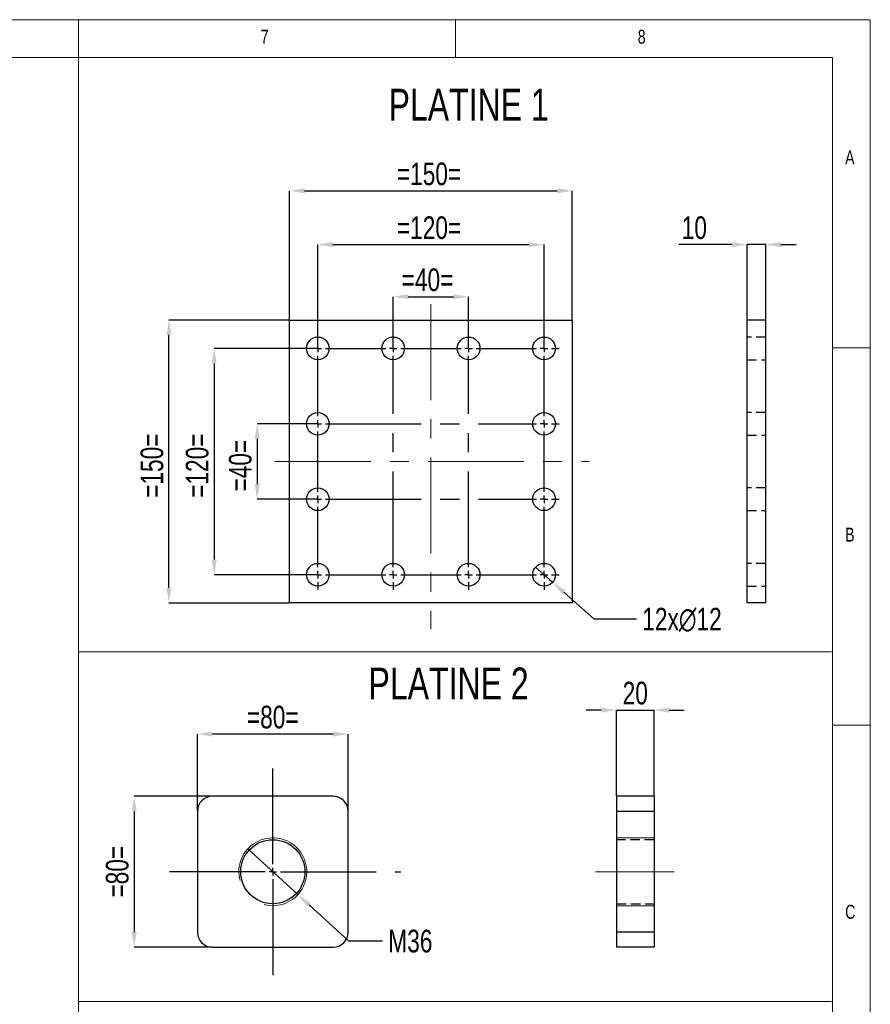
# Model space of a CAD drawing. Header units: millimetres. Extents: x 5 to 415, y 5 to 292.
# Tile 4 of 4: x 302 to 415, y 161 to 292. Entities that reach past the tile are written whole.
import ezdxf

# ---------------------------------------------------------------- set-up
doc = ezdxf.new("R2010")
doc.units = ezdxf.units.MM
doc.header["$PDSIZE"] = -1
doc.linetypes.add('CENTERX2', pattern=[20.32, 12.7, -2.54, 2.54, -2.54])
doc.linetypes.add('HIDDEN', pattern=[1.905, 1.27, -0.635])
for name, color, linetype in [('COTES', 1, 'Continuous'), ('NOTES', 6, 'Continuous'), ('TRAIT-FINS', 9, 'Continuous'), ('TRAIT-MIXTES', 3, 'CENTERX2'), ('TRAIT-TIRET', 2, 'HIDDEN')]:
    doc.layers.add(name, color=color, linetype=linetype)
doc.layers.add('TRAIT-FORT', color=4, linetype='Continuous', lineweight=25)
doc.styles.add('SLDTEXTSTYLE0', font='TXT', dxfattribs={"width": 0.75})
doc.dimstyles.new('SLDDIMSTYLE0', dxfattribs={"dimtxt": 3, "dimasz": 2, "dimexe": 0, "dimexo": 0.0625, "dimgap": 0.75, "dimtad": 1, "dimlfac": 4, "dimrnd": 1e-09, "dimzin": 12, "dimdsep": 46, "dimtxsty": 'SLDTEXTSTYLE0', "dimsah": 1, "dimcen": 0.09, "dimadec": 0, "dimazin": 3, "dimtfac": 1, "dimtofl": 0, "dimtmove": 0, "dimatfit": 3, "dimfxl": 1, "dimfrac": 2, "dimtolj": 1, "dimtzin": 12, "dimarcsym": 0})
doc.dimstyles.new('SLDDIMSTYLE1', dxfattribs={"dimtxt": 3, "dimasz": 2, "dimexe": 0, "dimexo": 0.0625, "dimgap": 0.75, "dimtad": 1, "dimlfac": 4, "dimrnd": 1e-09, "dimzin": 12, "dimdsep": 46, "dimtxsty": 'SLDTEXTSTYLE0', "dimsah": 1, "dimcen": 0.09, "dimadec": 0, "dimazin": 3, "dimtfac": 1, "dimtmove": 0, "dimatfit": 0, "dimfxl": 1, "dimfrac": 2, "dimtolj": 1, "dimtzin": 12, "dimarcsym": 0})
doc.dimstyles.new('SLDDIMSTYLE2', dxfattribs={"dimtxt": 3, "dimasz": 2, "dimexe": 0, "dimexo": 0.0625, "dimgap": 0.75, "dimtad": 0, "dimtih": 1, "dimtoh": 1, "dimlfac": 4, "dimrnd": 1e-09, "dimzin": 12, "dimdsep": 46, "dimtxsty": 'SLDTEXTSTYLE0', "dimblk1": 'NONE', "dimsah": 1, "dimcen": 0, "dimadec": 0, "dimazin": 3, "dimtfac": 1, "dimtmove": 0, "dimatfit": 3, "dimldrblk": 'NONE', "dimfxl": 1, "dimfrac": 2, "dimtolj": 1, "dimtzin": 12, "dimarcsym": 0})
doc.dimstyles.new('SLDDIMSTYLE3', dxfattribs={"dimtxt": 3, "dimasz": 2, "dimexe": 0, "dimexo": 0.0625, "dimgap": 0.75, "dimtad": 0, "dimtih": 1, "dimtoh": 1, "dimlfac": 4, "dimrnd": 1e-09, "dimzin": 12, "dimdsep": 46, "dimtxsty": 'SLDTEXTSTYLE0', "dimblk1": 'NONE', "dimsah": 1, "dimcen": 0, "dimadec": 0, "dimazin": 3, "dimtfac": 1, "dimtmove": 0, "dimatfit": 3, "dimldrblk": 'NONE', "dimfxl": 1, "dimfrac": 2, "dimtolj": 1, "dimtzin": 12, "dimarcsym": 0})

# ---------------------------------------------------------------- blocks, each defined once
blk = doc.blocks.new('_D')
at = {"layer": 'COTES', "color": 0, "lineweight": -2, "transparency": 16777216}
for p, q in [((337.98, 252.24), (337.98, 269.32)), ((339.98, 269.32), (373.48, 269.32)), ((375.48, 252.24), (375.48, 269.32))]:
    blk.add_line(p, q, dxfattribs=at)
at = {"layer": 'COTES', "color": 0, "transparency": 16777216}
for points in [[(339.98, 269.66), (339.98, 268.99), (337.98, 269.32)], [(373.48, 269.66), (373.48, 268.99), (375.48, 269.32)]]:
    blk.add_solid(points, dxfattribs=at)
at = {"layer": 'Defpoints', "color": 0, "transparency": 16777216}
for p in [(375.48, 269.32), (337.98, 252.18), (375.48, 252.18)]:
    blk.add_point(p, dxfattribs=at)
at = {"layer": 'COTES', "color": 0, "transparency": 16777216, "insert": (356.48, 273.07), "char_height": 3, "attachment_point": 2, "style": 'SLDTEXTSTYLE0'}
blk.add_mtext('\\A1;=150=', dxfattribs=at)
blk = doc.blocks.new('_D_1')
at = {"layer": 'COTES', "color": 0, "lineweight": -2, "transparency": 16777216}
for p, q in [((337.92, 252.18), (321.98, 252.18)), ((321.98, 216.68), (321.98, 250.18)), ((337.92, 214.68), (321.98, 214.68))]:
    blk.add_line(p, q, dxfattribs=at)
at = {"layer": 'COTES', "color": 0, "transparency": 16777216}
for points in [[(321.65, 250.18), (322.32, 250.18), (321.98, 252.18)], [(321.65, 216.68), (322.32, 216.68), (321.98, 214.68)]]:
    blk.add_solid(points, dxfattribs=at)
at = {"layer": 'Defpoints', "color": 0, "transparency": 16777216}
for p in [(321.98, 252.18), (337.98, 252.18), (337.98, 214.68)]:
    blk.add_point(p, dxfattribs=at)
at = {"layer": 'COTES', "color": 0, "transparency": 16777216, "insert": (318.23, 232.88), "char_height": 3, "attachment_point": 2, "rotation": 90, "style": 'SLDTEXTSTYLE0'}
blk.add_mtext('\\A1;=150=', dxfattribs=at)
blk = doc.blocks.new('_D_2')
at = {"layer": 'COTES', "color": 0, "lineweight": -2, "transparency": 16777216}
for p, q in [((351.73, 248.49), (351.73, 255.28)), ((353.73, 255.28), (359.73, 255.28)), ((361.73, 248.49), (361.73, 255.28))]:
    blk.add_line(p, q, dxfattribs=at)
at = {"layer": 'COTES', "color": 0, "transparency": 16777216}
for points in [[(353.73, 255.62), (353.73, 254.95), (351.73, 255.28)], [(359.73, 255.62), (359.73, 254.95), (361.73, 255.28)]]:
    blk.add_solid(points, dxfattribs=at)
at = {"layer": 'Defpoints', "color": 0, "transparency": 16777216}
for p in [(361.73, 255.28), (351.73, 248.43), (361.73, 248.43)]:
    blk.add_point(p, dxfattribs=at)
at = {"layer": 'COTES', "color": 0, "transparency": 16777216, "insert": (356.28, 259.03), "char_height": 3, "attachment_point": 2, "style": 'SLDTEXTSTYLE0'}
blk.add_mtext('\\A1;=40=', dxfattribs=at)
blk = doc.blocks.new('_D_3')
at = {"layer": 'COTES', "color": 0, "lineweight": -2, "transparency": 16777216}
for p, q in [((341.73, 248.49), (341.73, 262.18)), ((343.73, 262.18), (369.73, 262.18)), ((371.73, 248.49), (371.73, 262.18))]:
    blk.add_line(p, q, dxfattribs=at)
at = {"layer": 'COTES', "color": 0, "transparency": 16777216}
for points in [[(343.73, 262.52), (343.73, 261.85), (341.73, 262.18)], [(369.73, 262.52), (369.73, 261.85), (371.73, 262.18)]]:
    blk.add_solid(points, dxfattribs=at)
at = {"layer": 'Defpoints', "color": 0, "transparency": 16777216}
for p in [(371.73, 262.18), (341.73, 248.43), (371.73, 248.43)]:
    blk.add_point(p, dxfattribs=at)
at = {"layer": 'COTES', "color": 0, "transparency": 16777216, "insert": (356.48, 265.93), "char_height": 3, "attachment_point": 2, "style": 'SLDTEXTSTYLE0'}
blk.add_mtext('\\A1;=120=', dxfattribs=at)
blk = doc.blocks.new('_D_4')
at = {"layer": 'COTES', "color": 0, "lineweight": -2, "transparency": 16777216}
for p, q in [((341.67, 238.43), (333.69, 238.43)), ((333.69, 236.43), (333.69, 230.43)), ((341.67, 228.43), (333.69, 228.43))]:
    blk.add_line(p, q, dxfattribs=at)
at = {"layer": 'COTES', "color": 0, "transparency": 16777216}
for points in [[(333.36, 236.43), (334.03, 236.43), (333.69, 238.43)], [(333.36, 230.43), (334.03, 230.43), (333.69, 228.43)]]:
    blk.add_solid(points, dxfattribs=at)
at = {"layer": 'Defpoints', "color": 0, "transparency": 16777216}
for p in [(341.73, 238.43), (333.69, 228.43), (341.73, 228.43)]:
    blk.add_point(p, dxfattribs=at)
at = {"layer": 'COTES', "color": 0, "transparency": 16777216, "insert": (329.94, 232.88), "char_height": 3, "attachment_point": 2, "rotation": 90, "style": 'SLDTEXTSTYLE0'}
blk.add_mtext('\\A1;=40=', dxfattribs=at)
blk = doc.blocks.new('_D_5')
at = {"layer": 'COTES', "color": 0, "lineweight": -2, "transparency": 16777216}
for p, q in [((341.67, 248.43), (327.98, 248.43)), ((327.98, 246.43), (327.98, 220.43)), ((341.67, 218.43), (327.98, 218.43))]:
    blk.add_line(p, q, dxfattribs=at)
at = {"layer": 'COTES', "color": 0, "transparency": 16777216}
for points in [[(327.65, 246.43), (328.32, 246.43), (327.98, 248.43)], [(327.65, 220.43), (328.32, 220.43), (327.98, 218.43)]]:
    blk.add_solid(points, dxfattribs=at)
at = {"layer": 'Defpoints', "color": 0, "transparency": 16777216}
for p in [(341.73, 248.43), (327.98, 218.43), (341.73, 218.43)]:
    blk.add_point(p, dxfattribs=at)
at = {"layer": 'COTES', "color": 0, "transparency": 16777216, "insert": (324.23, 232.88), "char_height": 3, "attachment_point": 2, "rotation": 90, "style": 'SLDTEXTSTYLE0'}
blk.add_mtext('\\A1;=120=', dxfattribs=at)
blk = doc.blocks.new('_D_6')
at = {"layer": 'COTES', "color": 0, "lineweight": -2, "transparency": 16777216}
for p, q in [((370.61, 219.43), (372.85, 217.44)), ((378.38, 212.54), (374.35, 216.11)), ((384.01, 212.54), (378.38, 212.54))]:
    blk.add_line(p, q, dxfattribs=at)
at = {"layer": 'COTES', "color": 0, "transparency": 16777216}
blk.add_solid([(374.57, 216.36), (374.13, 215.86), (372.85, 217.44)], dxfattribs=at)
at = {"layer": 'Defpoints', "color": 0, "transparency": 16777216}
for p in [(370.61, 219.43), (372.85, 217.44)]:
    blk.add_point(p, dxfattribs=at)
at = {"layer": 'COTES', "color": 0, "transparency": 16777216, "insert": (384.76, 214.04), "char_height": 3, "attachment_point": 1, "style": 'SLDTEXTSTYLE0'}
blk.add_mtext('\\A1;12x∅12', dxfattribs=at)
blk = doc.blocks.new('_None')
blk = doc.blocks.new('SW_CENTERMARKSYMBOL_0')
at = {"layer": 'TRAIT-MIXTES', "color": 0}
for p, q in [((0, 1), (0, 2)), ((10, 1), (10, 2)), ((20, 1), (20, 2)), ((30, 1), (30, 2)), ((-1, 0), (-2, 0)), ((0, 0), (-0.5, 0)), ((0, 0), (0, 0.5)), ((0, 0), (0, -0.5)), ((0, 0), (0.5, 0)), ((1, 0), (9, 0)), ((10, 0), (9.5, 0)), ((10, 0), (10, 0.5)), ((10, 0), (10, -0.5)), ((10, 0), (10.5, 0)), ((11, 0), (19, 0)), ((20, 0), (19.5, 0)), ((20, 0), (20, 0.5)), ((20, 0), (20, -0.5)), ((20, 0), (20.5, 0)), ((21, 0), (29, 0)), ((30, 0), (29.5, 0)), ((30, 0), (30, 0.5)), ((30, 0), (30, -0.5)), ((30, 0), (30.5, 0)), ((31, 0), (32, 0)), ((0, -9), (0, -1)), ((10, -29), (10, -1)), ((20, -29), (20, -1)), ((30, -9), (30, -1)), ((-1, -10), (-2, -10)), ((0, -10), (-0.5, -10)), ((0, -10), (0, -9.5)), ((0, -10), (0, -10.5)), ((0, -10), (0.5, -10)), ((1, -10), (29, -10)), ((30, -10), (29.5, -10)), ((30, -10), (30, -9.5)), ((30, -10), (30, -10.5)), ((30, -10), (30.5, -10)), ((31, -10), (32, -10)), ((0, -19), (0, -11)), ((30, -19), (30, -11)), ((0, -20), (0, -19.5)), ((30, -20), (30, -19.5)), ((-1, -20), (-2, -20)), ((0, -20), (-0.5, -20)), ((0, -20), (0, -20.5)), ((0, -20), (0.5, -20)), ((1, -20), (29, -20)), ((30, -20), (29.5, -20)), ((30, -20), (30, -20.5)), ((30, -20), (30.5, -20)), ((31, -20), (32, -20)), ((0, -29), (0, -21)), ((30, -29), (30, -21)), ((-1, -30), (-2, -30)), ((0, -30), (-0.5, -30)), ((0, -30), (0, -29.5)), ((0, -30), (0, -30.5)), ((0, -30), (0.5, -30)), ((1, -30), (9, -30)), ((10, -30), (9.5, -30)), ((10, -30), (10, -29.5)), ((10, -30), (10, -30.5)), ((10, -30), (10.5, -30)), ((11, -30), (19, -30)), ((20, -30), (19.5, -30)), ((20, -30), (20, -29.5)), ((20, -30), (20, -30.5)), ((20, -30), (20.5, -30)), ((21, -30), (29, -30)), ((30, -30), (29.5, -30)), ((30, -30), (30, -29.5)), ((30, -30), (30, -30.5)), ((30, -30), (30.5, -30)), ((31, -30), (32, -30)), ((0, -31), (0, -32)), ((10, -31), (10, -32)), ((20, -31), (20, -32)), ((30, -31), (30, -32))]:
    blk.add_line(p, q, dxfattribs=at)
blk = doc.blocks.new('_D_7')
at = {"layer": 'COTES', "color": 0, "lineweight": -2, "transparency": 16777216}
for p, q in [((396.65, 262.18), (389.6, 262.18)), ((398.65, 252.24), (398.65, 262.18)), ((401.15, 262.18), (398.65, 262.18)), ((401.15, 252.24), (401.15, 262.18)), ((403.15, 262.18), (405.15, 262.18))]:
    blk.add_line(p, q, dxfattribs=at)
at = {"layer": 'COTES', "color": 0, "transparency": 16777216}
for points in [[(396.65, 262.52), (396.65, 261.85), (398.65, 262.18)], [(403.15, 262.52), (403.15, 261.85), (401.15, 262.18)]]:
    blk.add_solid(points, dxfattribs=at)
at = {"layer": 'Defpoints', "color": 0, "transparency": 16777216}
for p in [(401.15, 262.18), (398.65, 252.18), (401.15, 252.18)]:
    blk.add_point(p, dxfattribs=at)
at = {"layer": 'COTES', "color": 0, "transparency": 16777216, "insert": (391.66, 265.93), "char_height": 3, "attachment_point": 2, "style": 'SLDTEXTSTYLE0'}
blk.add_mtext('\\A1;10', dxfattribs=at)
blk = doc.blocks.new('_D_9')
at = {"layer": 'COTES', "color": 0, "lineweight": -2, "transparency": 16777216}
for p, q in [((325.76, 187.12), (325.76, 197.31)), ((343.76, 197.31), (327.76, 197.31)), ((345.76, 187.12), (345.76, 197.31))]:
    blk.add_line(p, q, dxfattribs=at)
at = {"layer": 'COTES', "color": 0, "transparency": 16777216}
for points in [[(327.76, 197.64), (327.76, 196.97), (325.76, 197.31)], [(343.76, 197.64), (343.76, 196.97), (345.76, 197.31)]]:
    blk.add_solid(points, dxfattribs=at)
at = {"layer": 'Defpoints', "color": 0, "transparency": 16777216}
for p in [(325.76, 197.31), (325.76, 187.06), (345.76, 187.06)]:
    blk.add_point(p, dxfattribs=at)
at = {"layer": 'COTES', "color": 0, "transparency": 16777216, "insert": (335.76, 201.06), "char_height": 3, "attachment_point": 2, "style": 'SLDTEXTSTYLE0'}
blk.add_mtext('\\A1;=80=', dxfattribs=at)
blk = doc.blocks.new('_D_10')
at = {"layer": 'COTES', "color": 0, "lineweight": -2, "transparency": 16777216}
for p, q in [((327.7, 189.06), (317.38, 189.06)), ((317.38, 187.06), (317.38, 171.06)), ((327.7, 169.06), (317.38, 169.06))]:
    blk.add_line(p, q, dxfattribs=at)
at = {"layer": 'COTES', "color": 0, "transparency": 16777216}
for points in [[(317.05, 187.06), (317.72, 187.06), (317.38, 189.06)], [(317.05, 171.06), (317.72, 171.06), (317.38, 169.06)]]:
    blk.add_solid(points, dxfattribs=at)
at = {"layer": 'Defpoints', "color": 0, "transparency": 16777216}
for p in [(327.76, 189.06), (317.38, 169.06), (327.76, 169.06)]:
    blk.add_point(p, dxfattribs=at)
at = {"layer": 'COTES', "color": 0, "transparency": 16777216, "insert": (313.63, 179.06), "char_height": 3, "attachment_point": 2, "rotation": 90, "style": 'SLDTEXTSTYLE0'}
blk.add_mtext('\\A1;=80=', dxfattribs=at)
blk = doc.blocks.new('_D_11')
at = {"layer": 'COTES', "color": 0, "lineweight": -2, "transparency": 16777216}
for p, q in [((332.44, 182.09), (339.09, 176.02)), ((345.83, 169.87), (340.57, 174.68)), ((350.33, 169.87), (345.83, 169.87))]:
    blk.add_line(p, q, dxfattribs=at)
at = {"layer": 'COTES', "color": 0, "transparency": 16777216}
blk.add_solid([(340.79, 174.92), (340.34, 174.43), (339.09, 176.02)], dxfattribs=at)
at = {"layer": 'Defpoints', "color": 0, "transparency": 16777216}
for p in [(332.44, 182.09), (339.09, 176.02)]:
    blk.add_point(p, dxfattribs=at)
at = {"layer": 'COTES', "color": 0, "transparency": 16777216, "insert": (351.08, 171.37), "char_height": 3, "attachment_point": 1, "style": 'SLDTEXTSTYLE0'}
blk.add_mtext('\\A1;M36', dxfattribs=at)
blk = doc.blocks.new('SW_CENTERMARKSYMBOL_1')
at = {"layer": 'TRAIT-MIXTES', "color": 0}
for p, q in [((0, 1), (0, 14.11)), ((-1, 0), (-15.73, 0)), ((0, 0), (-0.5, 0)), ((0, 0), (0, 0.5)), ((0, 0), (0, -0.5)), ((0, 0), (0.5, 0)), ((1, 0), (17, 0)), ((0, -1), (0, -14.41))]:
    blk.add_line(p, q, dxfattribs=at)
blk = doc.blocks.new('SW_CENTERMARKSYMBOL_2')
at = {"layer": 'TRAIT-MIXTES', "color": 0}
for p, q in [((0, 1), (0, 4.75)), ((-1, 0), (-4.75, 0)), ((0, 0), (-0.5, 0)), ((0, 0), (0, 0.5)), ((0, 0), (0, -0.5)), ((0, 0), (0.5, 0)), ((1, 0), (4.75, 0)), ((0, -1), (0, -4.75))]:
    blk.add_line(p, q, dxfattribs=at)
blk = doc.blocks.new('_D_12')
at = {"layer": 'COTES', "color": 0, "lineweight": -2, "transparency": 16777216}
for p, q in [((379.33, 200.49), (377.33, 200.49)), ((381.33, 189.12), (381.33, 200.49)), ((381.33, 200.49), (386.33, 200.49)), ((386.33, 189.12), (386.33, 200.49)), ((388.33, 200.49), (390.33, 200.49))]:
    blk.add_line(p, q, dxfattribs=at)
at = {"layer": 'COTES', "color": 0, "transparency": 16777216}
for points in [[(379.33, 200.82), (379.33, 200.15), (381.33, 200.49)], [(388.33, 200.82), (388.33, 200.15), (386.33, 200.49)]]:
    blk.add_solid(points, dxfattribs=at)
at = {"layer": 'Defpoints', "color": 0, "transparency": 16777216}
for p in [(386.33, 200.49), (381.33, 189.06), (386.33, 189.06)]:
    blk.add_point(p, dxfattribs=at)
at = {"layer": 'COTES', "color": 0, "transparency": 16777216, "insert": (383.83, 204.24), "char_height": 3, "attachment_point": 2, "style": 'SLDTEXTSTYLE0'}
blk.add_mtext('\\A1;20', dxfattribs=at)

msp = doc.modelspace()

# ---------------------------------------------------------------- linework, layer by layer
at = {"lineweight": 18}
for p, q in [((415, 292), (5, 292)), ((310, 292), (310, 287)), ((360, 287), (360, 292)), ((415, 5), (415, 292)), ((410, 287), (10, 287)), ((310, 287), (310, 70.962)), ((410, 287), (410, 10)), ((415, 248.5), (410, 248.5)), ((310, 208.2091), (409.8522, 208.2091)), ((410, 198.5), (415, 198.5)), ((310, 161.8453), (409.8522, 161.8453))]:
    msp.add_line(p, q, dxfattribs=at)
at = {"layer": 'TRAIT-FINS', "lineweight": 18}
for p, q in [((386.3322, 183.5567), (381.3322, 183.5567)), ((386.3322, 174.5567), (381.3322, 174.5567))]:
    msp.add_line(p, q, dxfattribs=at)
msp.add_arc((335.7638, 179.0567), 4.5, 255, 195, dxfattribs=at)
at = {"layer": 'TRAIT-FORT', "lineweight": 25}
for p, q in [((337.9819, 252.1818), (375.4819, 252.1818)), ((337.9819, 214.6818), (337.9819, 252.1818)), ((375.4819, 252.1818), (375.4819, 214.6818)), ((401.1533, 252.1818), (398.6533, 252.1818)), ((398.6533, 214.6818), (398.6533, 252.1818)), ((401.1533, 214.6818), (401.1533, 252.1818)), ((375.4819, 214.6818), (337.9819, 214.6818)), ((401.1533, 214.6818), (398.6533, 214.6818)), ((343.7638, 189.0567), (327.7638, 189.0567)), ((386.3322, 189.0567), (381.3322, 189.0567)), ((381.3322, 189.0567), (381.3322, 187.0567)), ((386.3322, 189.0567), (386.3322, 187.0567)), ((325.7638, 187.0567), (325.7638, 171.0567)), ((345.7638, 171.0567), (345.7638, 187.0567)), ((386.3322, 187.0567), (381.3322, 187.0567)), ((381.3322, 187.0567), (381.3322, 171.0567)), ((386.3322, 187.0567), (386.3322, 171.0567)), ((386.3322, 171.0567), (381.3322, 171.0567)), ((381.3322, 171.0567), (381.3322, 169.0567)), ((386.3322, 171.0567), (386.3322, 169.0567)), ((327.7638, 169.0567), (343.7638, 169.0567)), ((386.3322, 169.0567), (381.3322, 169.0567))]:
    msp.add_line(p, q, dxfattribs=at)
for centre, radius in [((341.7319, 248.4318), 1.5), ((351.7319, 248.4318), 1.5), ((361.7319, 248.4318), 1.5), ((371.7319, 248.4318), 1.5), ((341.7319, 238.4318), 1.5), ((371.7319, 238.4318), 1.5), ((341.7319, 228.4318), 1.5), ((371.7319, 228.4318), 1.5), ((341.7319, 218.4318), 1.5), ((351.7319, 218.4318), 1.5), ((361.7319, 218.4318), 1.5), ((371.7319, 218.4318), 1.5), ((335.7638, 179.0567), 4.25)]:
    msp.add_circle(centre, radius, dxfattribs=at)
for centre, start, end in [((327.7638, 187.0567), 90, 180), ((343.7638, 187.0567), 0, 90), ((327.7638, 171.0567), 180, 270), ((343.7638, 171.0567), 270, 0)]:
    msp.add_arc(centre, 2, start, end, dxfattribs=at)
at = {"layer": 'TRAIT-MIXTES', "lineweight": 18}
for p, q in [((356.7319, 254.2796), (356.7319, 211.2215)), ((336.044, 233.4318), (377.7333, 233.4318)), ((378.5372, 179.0567), (388.9775, 179.0567))]:
    msp.add_line(p, q, dxfattribs=at)
at = {"layer": 'TRAIT-TIRET'}
for p, q in [((401.1533, 249.9318), (398.6533, 249.9318)), ((398.6533, 246.9318), (401.1533, 246.9318)), ((401.1533, 239.9318), (398.6533, 239.9318)), ((398.6533, 236.9318), (401.1533, 236.9318)), ((401.1533, 229.9318), (398.6533, 229.9318)), ((398.6533, 226.9318), (401.1533, 226.9318)), ((401.1533, 219.9318), (398.6533, 219.9318)), ((398.6533, 216.9318), (401.1533, 216.9318)), ((386.3322, 187.0567), (381.3322, 187.0567)), ((386.3322, 183.3067), (381.3322, 183.3067)), ((381.3322, 174.8067), (386.3322, 174.8067)), ((386.3322, 171.0567), (381.3322, 171.0567))]:
    msp.add_line(p, q, dxfattribs=at)

# ---------------------------------------------------------------- block references
at = {"layer": 'TRAIT-MIXTES'}
for name, p in [('SW_CENTERMARKSYMBOL_0', (341.7319, 248.4318)), ('SW_CENTERMARKSYMBOL_1', (335.7638, 179.0567)), ('SW_CENTERMARKSYMBOL_2', (335.7638, 179.0567))]:
    msp.add_blockref(name, p, dxfattribs=at)

# ---------------------------------------------------------------- texts
at = {"layer": 'NOTES', "attachment_point": 1, "style": 'SLDTEXTSTYLE0'}
for s, insert, char_height in [('7', (334.1667, 290.668), 1.8521), ('8', (384.1667, 290.668), 1.8521), ('PLATINE 1', (351.1183, 282.8486), 4.23333), ('A', (411.6667, 274.668), 1.8521), ('B', (411.6667, 224.668), 1.8521), ('PLATINE 2', (348.4589, 206.1277), 4.23333), ('C', (411.6667, 174.668), 1.8521)]:
    msp.add_mtext(s, dxfattribs=dict(at, insert=insert, char_height=char_height))

# ---------------------------------------------------------------- dimensions: what is measured, and where the dimension line sits
at = {"layer": 'COTES'}
for base, p1, p2, dimstyle, picture, middle in [((375.4819, 269.3237), (337.9819, 252.1818), (375.4819, 252.1818), 'SLDDIMSTYLE0', '_D', (356.4813, 269.3237)), ((371.7319, 262.1818), (341.7319, 248.4318), (371.7319, 248.4318), 'SLDDIMSTYLE0', '_D_3', (356.4813, 262.1818)), ((361.7319, 255.2838), (351.7319, 248.4318), (361.7319, 248.4318), 'SLDDIMSTYLE1', '_D_2', (356.276, 255.2838)), ((325.7638, 197.3067), (345.7638, 187.0567), (325.7638, 187.0567), 'SLDDIMSTYLE0', '_D_9', (335.7638, 197.3067))]:
    dim = msp.add_linear_dim(base=base, p1=p1, p2=p2, text='=<>=', dimstyle=dimstyle, dxfattribs=at)
    dim.commit()
    dim.dimension.update_dxf_attribs({"geometry": picture, "text_midpoint": middle, "dimtype": 160})
for base, p1, p2, picture, middle in [((401.1533, 262.1818), (398.6533, 252.1818), (401.1533, 252.1818), '_D_7', (391.6592, 262.1818)), ((386.3322, 200.487), (381.3322, 189.0567), (386.3322, 189.0567), '_D_12', (383.8322, 200.487))]:
    dim = msp.add_linear_dim(base=base, p1=p1, p2=p2, dimstyle='SLDDIMSTYLE1', dxfattribs=at)
    dim.commit()
    dim.dimension.update_dxf_attribs({"geometry": picture, "text_midpoint": middle, "dimtype": 160})
for base, p1, p2, dimstyle, picture, middle in [((321.9819, 252.1818), (337.9819, 214.6818), (337.9819, 252.1818), 'SLDDIMSTYLE0', '_D_1', (321.9819, 232.8802)), ((327.9819, 218.4318), (341.7319, 248.4318), (341.7319, 218.4318), 'SLDDIMSTYLE0', '_D_5', (327.9819, 232.8802)), ((333.6932, 228.4318), (341.7319, 238.4318), (341.7319, 228.4318), 'SLDDIMSTYLE1', '_D_4', (333.6932, 232.8802)), ((317.3836, 169.0567), (327.7638, 189.0567), (327.7638, 169.0567), 'SLDDIMSTYLE0', '_D_10', (317.3836, 179.0567))]:
    dim = msp.add_linear_dim(base=base, p1=p1, p2=p2, angle=90, text='=<>=', dimstyle=dimstyle, dxfattribs=at)
    dim.commit()
    dim.dimension.update_dxf_attribs({"geometry": picture, "text_midpoint": middle, "dimtype": 160})
dim = msp.add_diameter_dim_2p(p1=(370.6091, 219.4265), p2=(372.8547, 217.4371), text='12x<>', dimstyle='SLDDIMSTYLE2', dxfattribs=at)
dim.commit()
dim.dimension.update_dxf_attribs({"geometry": '_D_6', "text_midpoint": (390.3806, 212.539), "dimtype": 163})
dim = msp.add_diameter_dim_2p(p1=(332.4398, 182.0901), p2=(339.0877, 176.0234), text='M36', dimstyle='SLDDIMSTYLE3', override={"dimpost": '<>'}, dxfattribs=at)
dim.commit()
dim.dimension.update_dxf_attribs({"geometry": '_D_11', "text_midpoint": (354.0809, 169.8709), "dimtype": 163})

doc.saveas('drawing.dxf')
